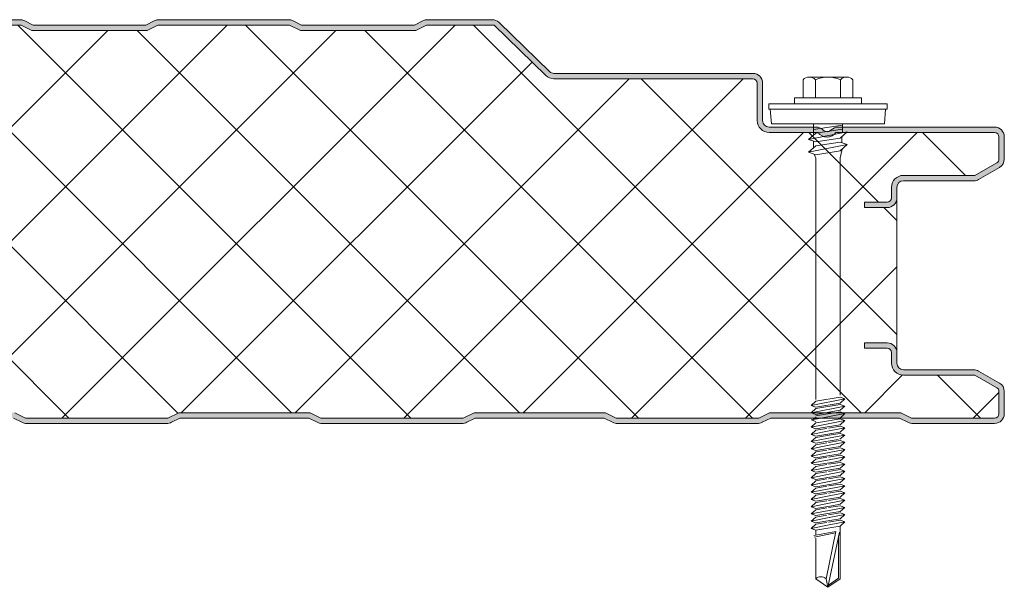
# Model space of a CAD drawing. Header units: millimetres. Extents: x 4235 to 12448, y -1412 to 6174.
# Tile 15 of 16: x 5192 to 5375, y 5882 to 5988. Entities that reach past the tile are written whole.
import ezdxf

# ---------------------------------------------------------------- set-up
doc = ezdxf.new("R2010")
doc.units = ezdxf.units.MM
doc.layers.add('A-DETL-GENF', color=92, linetype='Continuous', lineweight=13)

# ---------------------------------------------------------------- blocks, each defined once
blk = doc.blocks.new('HFX 1000 - FINELINE - FINELINE - HFX 1000 75mm - FINELINE - FINELINE-4486504-JOINT 11')
at = {"layer": 'A-DETL-GENF'}
h = blk.add_hatch(color=256, dxfattribs=at)
h.paths.add_polyline_path([(3.06, 0), (17.27, 0.03), (17.49, 0.06), (17.94, 0.22), (19.5, 1), (43.5, 1), (45.06, 0.22), (45.51, 0.06), (46, 0), (72.27, 0.03), (72.49, 0.06), (72.94, 0.22), (74.5, 1), (98.5, 1), (100.06, 0.22), (100.51, 0.06), (101, 0), (127.27, 0.03), (127.49, 0.06), (127.94, 0.22), (129.5, 1), (153.5, 1), (155.06, 0.22), (155.51, 0.06), (156, 0), (182.27, 0.03), (182.49, 0.06), (182.94, 0.22), (184.51, 1), (208.5, 1), (210.06, 0.22), (210.51, 0.06), (211, 0), (237.27, 0.03), (237.49, 0.06), (237.94, 0.22), (239.5, 1), (263.5, 1), (265.06, 0.22), (265.51, 0.06), (266, 0), (292.27, 0.03), (292.49, 0.06), (292.94, 0.22), (294.5, 1), (318.5, 1), (320.06, 0.22), (320.51, 0.06), (321, 0), (347.27, 0.03), (347.49, 0.06), (347.94, 0.22), (349.5, 1), (373.53, 0.99), (375.06, 0.22), (375.51, 0.06), (376, 0), (402.27, 0.03), (402.49, 0.06), (402.94, 0.22), (404.5, 1), (428.5, 1), (430.06, 0.22), (430.51, 0.06), (431, 0), (457.27, 0.03), (457.49, 0.06), (457.94, 0.22), (459.56, 1), (483.5, 1), (485.06, 0.22), (485.51, 0.06), (486, 0), (512.01, 0), (512.49, 0.06), (512.94, 0.22), (514.5, 1), (538.5, 1), (540.06, 0.22), (540.51, 0.06), (541, 0), (567.01, 0), (567.49, 0.06), (567.94, 0.22), (569.5, 1), (593.5, 1), (595.06, 0.22), (595.51, 0.06), (596, 0), (622.01, 0), (622.49, 0.06), (622.94, 0.22), (624.5, 1), (648.5, 1), (650.06, 0.22), (650.51, 0.06), (651, 0), (677.01, 0), (677.49, 0.06), (677.94, 0.22), (679.5, 1), (703.5, 1), (705.06, 0.22), (705.51, 0.06), (706, 0), (732.01, 0), (732.49, 0.06), (732.94, 0.22), (734.51, 1), (758.5, 1), (760.06, 0.22), (760.51, 0.06), (761, 0), (787.01, 0), (787.49, 0.06), (787.94, 0.22), (789.5, 1), (813.5, 1), (815.06, 0.22), (815.51, 0.06), (816, 0), (842.01, 0), (842.49, 0.06), (842.94, 0.22), (844.5, 1), (868.5, 1), (870.06, 0.22), (870.51, 0.06), (871, 0), (897.01, 0), (897.49, 0.06), (897.94, 0.22), (899.5, 1), (923.5, 1), (925.3, 0.14), (925.51, 0.06), (926, 0), (952.27, 0.03), (952.49, 0.06), (953.1, 0.3), (954.5, 1), (978.5, 1), (980.06, 0.22), (980.51, 0.06), (981, 0), (996.2, 0), (996.67, 0.06), (997.1, 0.24), (997.48, 0.53), (997.76, 0.9), (997.94, 1.33), (998, 1.8), (998, 5.96), (997.94, 6.43), (997.76, 6.86), (997.48, 7.23), (997, 7.58), (993.22, 9.76), (992.69, 9.95), (992.32, 10), (979.2, 10), (978.89, 10.04), (978.6, 10.16), (978.35, 10.35), (978.16, 10.6), (978.04, 10.89), (978, 11.2), (978, 13.2), (977.94, 13.67), (977.76, 14.1), (977.48, 14.47), (977, 14.8), (976.67, 14.94), (976.2, 15), (972, 15), (972, 14), (976.41, 13.97), (976.63, 13.87), (976.77, 13.77), (976.9, 13.6), (976.98, 13.41), (977, 13.2), (977, 11.2), (977.08, 10.63), (977.3, 10.1), (977.65, 9.64), (978.1, 9.29), (978.74, 9.06), (979.2, 9), (992.54, 9), (996.77, 6.53), (996.9, 6.36), (996.98, 6.17), (997, 5.96), (996.98, 1.59), (996.9, 1.4), (996.77, 1.23), (996.6, 1.11), (996.41, 1.03), (996.2, 1), (980.74, 1), (978.74, 2), (954.27, 2), (952.27, 1), (925.74, 1), (923.74, 2), (899.27, 2), (897.27, 1), (870.74, 1), (868.74, 2), (844.27, 2), (842.27, 1), (815.74, 1), (813.74, 2), (789.27, 2), (787.27, 1), (760.74, 1), (758.74, 2), (734.27, 2), (732.27, 1), (705.74, 1), (703.74, 2), (679.27, 2), (677.27, 1), (650.74, 1), (648.74, 2), (624.27, 2), (622.27, 1), (595.74, 1), (593.74, 2), (569.27, 2), (567.27, 1), (540.74, 1), (538.74, 2), (514.27, 2), (512.27, 1), (485.74, 1), (483.74, 2), (459.27, 2), (457.27, 1), (430.74, 1), (428.74, 2), (404.27, 2), (402.27, 1), (375.74, 1), (373.74, 2), (349.27, 2), (347.27, 1), (320.74, 1), (318.74, 2), (294.27, 2), (292.27, 1), (265.74, 1), (263.74, 2), (239.27, 2), (237.27, 1), (210.74, 1), (208.74, 2), (184.27, 2), (182.27, 1), (155.74, 1), (153.74, 2), (129.27, 2), (127.27, 1), (100.74, 1), (98.74, 2), (74.27, 2), (72.27, 1), (45.74, 1), (43.74, 2), (19.27, 2), (17.27, 1), (1.59, 1.03), (1.4, 1.11), (1.23, 1.23), (1.11, 1.4), (1.03, 1.59), (1, 1.8), (1, 9.3), (0.93, 9.87), (0.71, 10.4), (0.36, 10.86), (-0.1, 11.21), (-0.63, 11.43), (-1.2, 11.5), (-20.41, 11.53), (-20.6, 11.61), (-20.77, 11.73), (-20.89, 11.9), (-20.97, 12.09), (-21, 12.3), (-20.97, 13.41), (-20.89, 13.6), (-20.77, 13.77), (-20.6, 13.89), (-20.41, 13.97), (-20.2, 14), (-16, 14), (-16, 15), (-20.2, 15), (-20.67, 14.94), (-21.1, 14.76), (-21.47, 14.47), (-21.76, 14.1), (-21.95, 13.6), (-22, 13.2), (-22, 12.3), (-21.9, 11.73), (-21.76, 11.4), (-21.47, 11.03), (-21, 10.7), (-20.67, 10.56), (-20.2, 10.5), (-1.2, 10.5), (-0.89, 10.46), (-0.6, 10.34), (-0.35, 10.15), (-0.16, 9.9), (-0.04, 9.61), (0, 9.3), (0, 1.8), (0.11, 1.22), (0.24, 0.9), (0.53, 0.53), (1, 0.2), (1.33, 0.06), (1.8, 0), (2.8, 0)])
h.paths.add_polyline_path([(972, 40.19), (976.2, 40.19), (976.67, 40.26), (977.1, 40.44), (977.48, 40.72), (977.81, 41.22), (977.94, 41.53), (978, 41.99), (978, 43.99), (978.04, 44.31), (978.16, 44.59), (978.35, 44.84), (978.63, 45.05), (978.89, 45.15), (979.2, 45.19), (992.54, 45.22), (992.79, 45.26), (993.22, 45.44), (997.1, 47.67), (997.48, 47.96), (997.76, 48.33), (997.94, 48.77), (998, 49.23), (997.99, 53.51), (997.94, 53.86), (997.76, 54.29), (997.48, 54.67), (997, 54.99), (996.6, 55.14), (996.04, 55.19), (966.7, 55.16), (966.33, 55.04), (965.85, 54.74), (965.38, 54.4), (965, 54.33), (964.92, 54.33), (964.69, 54.38), (964.48, 54.48), (964.28, 54.61), (964, 54.86), (963.67, 55.04), (963.32, 55.16), (962.95, 55.19), (954.2, 55.19), (953.89, 55.24), (953.56, 55.39), (953.35, 55.55), (953.16, 55.79), (953.04, 56.08), (953, 56.39), (952.99, 63.51), (952.9, 63.96), (952.76, 64.29), (952.48, 64.67), (952, 64.99), (951.67, 65.13), (951.2, 65.19), (913.99, 65.21), (913.85, 65.23), (913.56, 65.35), (913.31, 65.53), (903.92, 74.68), (903.55, 74.96), (902.99, 75.15), (902.66, 75.19), (890.66, 75.19), (890.18, 75.14), (889.72, 74.97), (888.16, 74.19), (867.16, 74.19), (865.61, 74.97), (865.15, 75.14), (864.67, 75.19), (840.4, 75.16), (840.18, 75.14), (839.72, 74.97), (838.16, 74.19), (817.16, 74.19), (815.61, 74.97), (815.15, 75.14), (814.67, 75.19), (790.4, 75.16), (790.18, 75.14), (789.72, 74.97), (788.16, 74.19), (767.16, 74.19), (765.61, 74.97), (765.15, 75.14), (764.67, 75.19), (740.4, 75.16), (740.18, 75.14), (739.72, 74.97), (738.12, 74.19), (717.16, 74.19), (715.61, 74.97), (715.15, 75.14), (714.67, 75.19), (690.4, 75.16), (690.18, 75.14), (689.72, 74.97), (688.16, 74.19), (667.16, 74.19), (665.61, 74.97), (665.15, 75.14), (664.67, 75.19), (640.4, 75.16), (640.18, 75.14), (639.72, 74.97), (638.16, 74.19), (617.16, 74.19), (615.61, 74.97), (615.15, 75.14), (614.67, 75.19), (590.4, 75.16), (590.18, 75.14), (589.72, 74.97), (588.16, 74.19), (567.16, 74.19), (565.61, 74.97), (565.15, 75.14), (564.67, 75.19), (540.4, 75.16), (540.18, 75.14), (539.72, 74.97), (538.16, 74.19), (517.16, 74.19), (515.61, 74.97), (515.15, 75.14), (514.67, 75.19), (490.4, 75.16), (490.18, 75.14), (489.72, 74.97), (488.16, 74.19), (467.16, 74.19), (465.61, 74.97), (465.15, 75.14), (464.67, 75.19), (440.66, 75.19), (440.18, 75.14), (439.72, 74.97), (438.16, 74.19), (417.11, 74.22), (415.61, 74.97), (415.15, 75.14), (414.67, 75.19), (390.66, 75.19), (390.18, 75.14), (389.72, 74.97), (388.16, 74.19), (367.16, 74.19), (365.61, 74.97), (365.15, 75.14), (364.67, 75.19), (340.66, 75.19), (340.18, 75.14), (339.72, 74.97), (338.16, 74.19), (317.16, 74.19), (315.61, 74.97), (315.15, 75.14), (314.67, 75.19), (290.66, 75.19), (290.18, 75.14), (289.72, 74.97), (288.16, 74.19), (267.16, 74.19), (265.61, 74.97), (265.15, 75.14), (264.67, 75.19), (240.66, 75.19), (240.18, 75.14), (239.72, 74.97), (238.16, 74.19), (217.16, 74.19), (215.61, 74.97), (215.15, 75.14), (214.67, 75.19), (190.66, 75.19), (190.18, 75.14), (189.72, 74.97), (188.16, 74.19), (167.16, 74.19), (165.61, 74.97), (165.15, 75.14), (164.67, 75.19), (140.66, 75.19), (140.18, 75.14), (139.72, 74.97), (138.16, 74.19), (117.16, 74.19), (115.61, 74.97), (115.15, 75.14), (114.67, 75.19), (90.66, 75.19), (90.18, 75.14), (89.72, 74.97), (88.16, 74.19), (67.16, 74.19), (65.61, 74.97), (65.15, 75.14), (64.67, 75.19), (40.66, 75.19), (40.18, 75.14), (39.72, 74.97), (38.16, 74.19), (17.16, 74.19), (15.59, 74.98), (15.15, 75.14), (14.67, 75.19), (-9.6, 75.16), (-9.82, 75.14), (-10.28, 74.97), (-11.84, 74.19), (-32.84, 74.19), (-34.39, 74.97), (-34.85, 75.14), (-35.33, 75.19), (-47.33, 75.19), (-47.79, 75.14), (-48.22, 74.96), (-48.59, 74.68), (-55.51, 67.94), (-55.75, 67.65), (-55.91, 67.31), (-55.99, 66.93), (-55.95, 66.44), (-55.88, 66.19), (-55.7, 65.86), (-55.44, 65.58), (-55.13, 65.37), (-54.67, 65.23), (-54.4, 65.19), (-26.35, 65.19), (-0.85, 57.41), (-0.57, 57.28), (-0.33, 57.09), (-0.15, 56.85), (-0.04, 56.56), (0, 56.26), (0, 46.39), (-0.04, 46.08), (-0.16, 45.79), (-0.35, 45.55), (-0.63, 45.34), (-0.89, 45.24), (-1.2, 45.19), (-20.41, 45.17), (-20.67, 45.13), (-21.1, 44.95), (-21.47, 44.67), (-21.76, 44.29), (-21.95, 43.79), (-22, 43.3), (-22, 41.99), (-21.94, 41.53), (-21.76, 41.09), (-21.47, 40.72), (-21.1, 40.44), (-20.67, 40.26), (-20.2, 40.19), (-16, 40.19), (-16, 41.19), (-20.41, 41.22), (-20.6, 41.3), (-20.77, 41.43), (-20.89, 41.59), (-20.97, 41.79), (-21, 41.99), (-20.97, 43.6), (-20.89, 43.79), (-20.77, 43.96), (-20.6, 44.09), (-20.41, 44.17), (-20.2, 44.19), (-1.2, 44.19), (-0.63, 44.27), (-0.1, 44.49), (0.36, 44.84), (0.71, 45.29), (0.93, 45.83), (1, 46.39), (1, 56.26), (0.93, 56.83), (0.72, 57.34), (0.39, 57.79), (-0.05, 58.14), (-0.56, 58.37), (-26.2, 66.19), (-54.54, 66.21), (-54.79, 66.34), (-54.95, 66.57), (-54.99, 66.85), (-54.91, 67.11), (-54.67, 67.37), (-47.66, 74.19), (-35.07, 74.19), (-33.07, 73.19), (-11.6, 73.19), (-9.6, 74.19), (14.93, 74.19), (16.93, 73.19), (38.4, 73.19), (40.4, 74.19), (64.93, 74.19), (66.93, 73.19), (88.4, 73.19), (90.4, 74.19), (114.93, 74.19), (116.93, 73.19), (138.4, 73.19), (140.4, 74.19), (164.93, 74.19), (166.93, 73.19), (188.4, 73.19), (190.4, 74.19), (214.93, 74.19), (216.93, 73.19), (238.4, 73.19), (240.4, 74.19), (264.93, 74.19), (266.93, 73.19), (288.4, 73.19), (290.4, 74.19), (314.93, 74.19), (316.93, 73.19), (338.4, 73.19), (340.4, 74.19), (364.93, 74.19), (366.93, 73.19), (388.4, 73.19), (390.4, 74.19), (414.93, 74.19), (416.93, 73.19), (438.4, 73.19), (440.4, 74.19), (464.93, 74.19), (466.93, 73.19), (488.4, 73.19), (490.4, 74.19), (514.93, 74.19), (516.93, 73.19), (538.4, 73.19), (540.4, 74.19), (564.93, 74.19), (566.93, 73.19), (588.4, 73.19), (590.4, 74.19), (614.93, 74.19), (616.93, 73.19), (638.4, 73.19), (640.4, 74.19), (664.93, 74.19), (666.93, 73.19), (688.4, 73.19), (690.4, 74.19), (714.93, 74.19), (716.93, 73.19), (738.4, 73.19), (740.4, 74.19), (764.93, 74.19), (766.93, 73.19), (788.4, 73.19), (790.4, 74.19), (814.93, 74.19), (816.93, 73.19), (838.4, 73.19), (840.4, 74.19), (864.93, 74.19), (866.93, 73.19), (888.4, 73.19), (890.4, 74.19), (902.99, 74.19), (912.62, 64.82), (913.07, 64.48), (913.59, 64.27), (914.15, 64.19), (951.41, 64.17), (951.6, 64.09), (951.77, 63.96), (951.9, 63.79), (951.98, 63.6), (952, 63.39), (952, 56.39), (952.08, 55.83), (952.3, 55.29), (952.65, 54.84), (953.1, 54.49), (953.63, 54.27), (954.27, 54.19), (963.35, 54.19), (963.67, 53.83), (964.07, 53.56), (964.52, 53.39), (965, 53.33), (965.48, 53.39), (965.93, 53.56), (966.33, 53.83), (966.65, 54.19), (996.41, 54.17), (996.6, 54.09), (996.77, 53.96), (996.9, 53.79), (996.98, 53.6), (997, 53.39), (996.98, 49.03), (996.9, 48.83), (996.77, 48.67), (996.6, 48.54), (992.54, 46.19), (979.2, 46.19), (978.63, 46.12), (978.1, 45.9), (977.65, 45.55), (977.3, 45.09), (977.08, 44.56), (977, 43.99), (976.98, 41.79), (976.9, 41.59), (976.77, 41.43), (976.6, 41.3), (976.41, 41.22), (976.2, 41.19), (972, 41.19)])
h = blk.add_hatch(dxfattribs=at)
h.set_pattern_fill('FP_2', color=256, style=0, pattern_type=2)
h.set_pattern_definition([(45, (-4377.288, -5912.357), (-10.606602, 10.606602), []), (135, (-4377.288, -5912.357), (-10.606602, -10.606602), [])])
h.paths.add_polyline_path([(17.27, 1), (19.27, 2), (43.74, 2), (45.74, 1), (72.27, 1), (74.27, 2), (98.74, 2), (100.74, 1), (127.27, 1), (129.27, 2), (153.74, 2), (155.74, 1), (182.27, 1), (184.27, 2), (208.74, 2), (210.74, 1), (237.27, 1), (239.27, 2), (263.74, 2), (265.74, 1), (292.27, 1), (294.27, 2), (318.74, 2), (320.74, 1), (347.27, 1), (349.27, 2), (373.74, 2), (375.74, 1), (402.27, 1), (404.27, 2), (428.74, 2), (430.74, 1), (457.27, 1), (459.27, 2), (483.74, 2), (485.74, 1), (512.27, 1), (514.27, 2), (538.74, 2), (540.74, 1), (567.27, 1), (569.27, 2), (593.74, 2), (595.74, 1), (622.27, 1), (624.27, 2), (648.74, 2), (650.74, 1), (677.27, 1), (679.27, 2), (703.74, 2), (705.74, 1), (732.27, 1), (734.27, 2), (758.74, 2), (760.74, 1), (787.27, 1), (789.27, 2), (813.74, 2), (815.74, 1), (842.27, 1), (844.27, 2), (868.74, 2), (870.74, 1), (897.27, 1), (899.27, 2), (923.74, 2), (925.74, 1), (952.27, 1), (954.27, 2), (978.74, 2), (980.74, 1), (996.41, 1.03), (996.6, 1.11), (996.77, 1.23), (996.9, 1.4), (996.98, 1.59), (997, 1.8), (996.98, 6.17), (996.9, 6.36), (996.77, 6.53), (996.6, 6.65), (992.54, 9), (979.2, 9), (978.63, 9.07), (978.1, 9.29), (977.65, 9.64), (977.3, 10.1), (977.08, 10.63), (977, 11.2), (976.98, 13.41), (976.9, 13.6), (976.77, 13.77), (976.6, 13.89), (976.41, 13.97), (976.2, 14), (972, 14), (972, 15), (976.2, 15), (976.67, 14.94), (977.1, 14.76), (977.48, 14.47), (977.76, 14.1), (977.94, 13.67), (978, 13.2), (978, 41.99), (977.94, 41.53), (977.76, 41.09), (977.48, 40.72), (977.1, 40.44), (976.67, 40.26), (976.2, 40.19), (972, 40.19), (972, 41.19), (976.41, 41.22), (976.6, 41.3), (976.77, 41.43), (976.9, 41.59), (976.98, 41.79), (977, 41.99), (977, 43.99), (977.08, 44.56), (977.3, 45.09), (977.65, 45.55), (978.1, 45.9), (978.63, 46.12), (979.2, 46.19), (992.54, 46.19), (996.77, 48.67), (996.9, 48.83), (996.98, 49.03), (997, 49.23), (996.98, 53.6), (996.9, 53.79), (996.77, 53.96), (996.6, 54.09), (996.41, 54.17), (996.2, 54.19), (966.65, 54.19), (966.33, 53.83), (965.93, 53.56), (965.48, 53.39), (965, 53.33), (964.52, 53.39), (964.07, 53.56), (963.67, 53.83), (963.35, 54.19), (954.2, 54.19), (953.63, 54.27), (953.1, 54.49), (952.65, 54.84), (952.3, 55.29), (952.08, 55.83), (952, 56.39), (951.98, 63.6), (951.9, 63.79), (951.77, 63.96), (951.6, 64.09), (951.41, 64.17), (951.2, 64.19), (914.15, 64.19), (913.59, 64.27), (913.07, 64.48), (912.62, 64.82), (902.99, 74.19), (890.4, 74.19), (888.4, 73.19), (866.93, 73.19), (864.93, 74.19), (840.4, 74.19), (838.4, 73.19), (816.93, 73.19), (814.93, 74.19), (790.4, 74.19), (788.4, 73.19), (766.93, 73.19), (764.93, 74.19), (740.4, 74.19), (738.4, 73.19), (716.93, 73.19), (714.93, 74.19), (690.4, 74.19), (688.4, 73.19), (666.93, 73.19), (664.93, 74.19), (640.4, 74.19), (638.4, 73.19), (616.93, 73.19), (614.93, 74.19), (590.4, 74.19), (588.4, 73.19), (566.93, 73.19), (564.93, 74.19), (540.4, 74.19), (538.4, 73.19), (516.93, 73.19), (514.93, 74.19), (490.4, 74.19), (488.4, 73.19), (466.93, 73.19), (464.93, 74.19), (440.4, 74.19), (438.4, 73.19), (416.93, 73.19), (414.93, 74.19), (390.4, 74.19), (388.4, 73.19), (366.93, 73.19), (364.93, 74.19), (340.4, 74.19), (338.4, 73.19), (316.93, 73.19), (314.93, 74.19), (290.4, 74.19), (288.4, 73.19), (266.93, 73.19), (264.93, 74.19), (240.4, 74.19), (238.4, 73.19), (216.93, 73.19), (214.93, 74.19), (190.4, 74.19), (188.4, 73.19), (166.93, 73.19), (164.93, 74.19), (140.4, 74.19), (138.4, 73.19), (116.93, 73.19), (114.93, 74.19), (90.4, 74.19), (88.4, 73.19), (66.93, 73.19), (64.93, 74.19), (40.4, 74.19), (38.4, 73.19), (16.93, 73.19), (14.93, 74.19), (-9.6, 74.19), (-11.6, 73.19), (-33.07, 73.19), (-35.07, 74.19), (-47.66, 74.19), (-54.91, 67.11), (-54.97, 66.99), (-54.99, 66.71), (-54.88, 66.44), (-54.67, 66.26), (-54.4, 66.19), (-26.2, 66.19), (-0.56, 58.37), (-0.05, 58.14), (0.39, 57.79), (0.72, 57.34), (0.93, 56.82), (1, 56.26), (1, 46.39), (0.93, 45.83), (0.71, 45.29), (0.36, 44.84), (-0.1, 44.49), (-0.63, 44.27), (-1.2, 44.19), (-20.41, 44.17), (-20.6, 44.09), (-20.77, 43.96), (-20.89, 43.79), (-20.97, 43.6), (-21, 43.39), (-20.97, 41.79), (-20.89, 41.59), (-20.77, 41.43), (-20.6, 41.3), (-20.41, 41.22), (-20.2, 41.19), (-16, 41.19), (-16, 40.19), (-20.2, 40.19), (-20.67, 40.26), (-21.1, 40.44), (-21.47, 40.72), (-21.76, 41.09), (-21.94, 41.53), (-22, 41.99), (-22, 13.2), (-21.94, 13.67), (-21.76, 14.1), (-21.47, 14.47), (-21.1, 14.76), (-20.67, 14.94), (-20.2, 15), (-16, 15), (-16, 14), (-20.41, 13.97), (-20.6, 13.89), (-20.77, 13.77), (-20.89, 13.6), (-20.97, 13.41), (-21, 13.2), (-20.97, 12.09), (-20.89, 11.9), (-20.77, 11.73), (-20.6, 11.61), (-20.41, 11.53), (-20.2, 11.5), (-1.2, 11.5), (-0.63, 11.43), (-0.1, 11.21), (0.36, 10.86), (0.71, 10.4), (0.93, 9.87), (1, 9.3), (1.03, 1.59), (1.11, 1.4), (1.23, 1.23), (1.4, 1.11), (1.59, 1.03), (1.8, 1), (3.06, 1)])
for p, q in [((814.67, 75.19), (790.66, 75.19)), ((864.67, 75.19), (840.66, 75.19)), ((902.66, 75.19), (890.66, 75.19)), ((814.93, 74.19), (790.4, 74.19)), ((816.93, 73.19), (814.93, 74.19)), ((817.16, 74.19), (815.61, 74.97)), ((838.16, 74.19), (817.16, 74.19)), ((839.72, 74.97), (838.16, 74.19)), ((840.4, 74.19), (838.4, 73.19)), ((864.93, 74.19), (840.4, 74.19)), ((866.93, 73.19), (864.93, 74.19)), ((867.16, 74.19), (865.61, 74.97)), ((888.16, 74.19), (867.16, 74.19)), ((889.72, 74.97), (888.16, 74.19)), ((890.4, 74.19), (888.4, 73.19)), ((902.99, 74.19), (890.4, 74.19)), ((912.62, 64.82), (902.99, 74.19)), ((913.31, 65.53), (903.92, 74.68)), ((838.4, 73.19), (816.93, 73.19)), ((888.4, 73.19), (866.93, 73.19)), ((951.2, 65.19), (914.15, 65.19)), ((951.2, 64.19), (914.15, 64.19)), ((961.68, 64.51), (968.64, 64.51)), ((952, 56.39), (952, 63.39)), ((953, 56.39), (953, 63.39)), ((960.52, 63.99), (960.52, 60.66)), ((962.84, 63.99), (962.84, 60.66)), ((967.48, 63.99), (967.48, 60.66)), ((969.8, 63.99), (969.8, 60.66)), ((971.41, 60.66), (958.91, 60.66)), ((958.91, 60.66), (958.91, 59.51)), ((971.41, 59.51), (971.41, 60.66)), ((976.16, 59.51), (954.16, 59.51)), ((954.16, 59.51), (954.16, 58.51)), ((976.16, 58.51), (976.16, 59.51)), ((954.16, 58.51), (976.16, 58.51)), ((954.41, 58.51), (954.63, 55.82)), ((975.69, 55.82), (975.91, 58.51)), ((962.95, 55.19), (954.2, 55.19)), ((975.69, 55.82), (954.63, 55.82)), ((962.47, 55.82), (962.47, 53.69)), ((967.86, 55.56), (962.47, 54.73)), ((996.2, 55.19), (967.05, 55.19)), ((967.86, 55.82), (967.86, 54.12)), ((963.35, 54.19), (954.2, 54.19)), ((961.55, 52.89), (968.77, 54.3)), ((962.91, 54.07), (961.55, 52.89)), ((967.86, 54.83), (962.91, 54.07)), ((996.2, 54.19), (966.65, 54.19)), ((968.77, 54.3), (967.41, 53.12)), ((967.77, 53.43), (967.77, 52.26)), ((997, 49.23), (997, 53.39)), ((998, 49.23), (998, 53.39)), ((962.91, 52.43), (961.55, 52.89)), ((961.55, 50.52), (968.77, 51.92)), ((962.91, 51.7), (961.55, 50.52)), ((962.47, 52.58), (962.47, 51.32)), ((967.41, 53.12), (962.91, 52.43)), ((967.41, 52.39), (962.91, 51.7)), ((968.77, 51.92), (967.41, 52.39)), ((967.41, 50.74), (968.77, 51.92)), ((961.55, 50.52), (962.91, 50.05)), ((962.6, 50.16), (962.92, 49.43)), ((962.91, 50.05), (967.41, 50.74)), ((967.42, 49.47), (967.79, 51.08)), ((962.92, 49.43), (962.92, 4.43)), ((967.42, 5.25), (967.42, 49.47)), ((992.54, 46.19), (996.6, 48.54)), ((993.22, 45.44), (997.1, 47.67)), ((979.2, 46.19), (992.54, 46.19)), ((979.2, 45.19), (992.32, 45.19)), ((977, 41.99), (977, 43.99)), ((978, 41.99), (978, 43.99)), ((972, 40.19), (972, 41.19)), ((972, 41.19), (976.2, 41.19)), ((978, 13.2), (978, 41.99)), ((976.2, 40.19), (972, 40.19)), ((972, 14), (972, 15)), ((972, 15), (976.2, 15)), ((976.2, 14), (972, 14)), ((977, 11.2), (977, 13.2)), ((978, 11.2), (978, 13.2)), ((992.32, 10), (979.2, 10)), ((997.1, 7.52), (993.22, 9.76)), ((992.54, 9), (979.2, 9)), ((996.6, 6.65), (992.54, 9)), ((997, 1.8), (997, 5.96)), ((998, 1.8), (998, 5.96)), ((962.01, 3.34), (968.31, 4.56)), ((962.91, 4.12), (962.01, 3.34)), ((962.91, 4.12), (967.41, 4.87)), ((962.91, 3.03), (967.41, 3.78)), ((968.31, 4.56), (967.41, 4.87)), ((968.31, 4.56), (967.41, 3.78)), ((813.74, 2), (815.74, 1)), ((842.27, 1), (844.27, 2)), ((844.27, 2), (868.74, 2)), ((868.74, 2), (870.74, 1)), ((897.27, 1), (899.27, 2)), ((899.27, 2), (923.74, 2)), ((923.74, 2), (925.74, 1)), ((952.27, 1), (954.27, 2)), ((954.27, 2), (978.74, 2)), ((962.01, 3.34), (962.91, 3.03)), ((962.01, 1.99), (968.31, 3.22)), ((962.91, 2.77), (962.01, 1.99)), ((962.01, 1.99), (962.91, 1.68)), ((967.41, 3.53), (962.91, 2.77)), ((967.41, 2.44), (962.91, 1.68)), ((967.41, 2.18), (962.91, 1.43)), ((962.92, 0.82), (968.31, 1.87)), ((968.31, 1.87), (967.24, 0.81)), ((968.31, 3.22), (967.41, 3.53)), ((968.31, 3.22), (967.41, 2.44)), ((968.31, 1.87), (967.41, 2.18)), ((978.74, 2), (980.74, 1)), ((813.5, 1), (815.06, 0.22)), ((815.74, 1), (842.27, 1)), ((816, 0), (842.01, 0)), ((842.94, 0.22), (844.5, 1)), ((844.5, 1), (868.5, 1)), ((868.5, 1), (870.06, 0.22)), ((870.74, 1), (897.27, 1)), ((871, 0), (897.01, 0)), ((897.94, 0.22), (899.5, 1)), ((899.5, 1), (923.5, 1)), ((923.5, 1), (925.06, 0.22)), ((925.74, 1), (952.27, 1)), ((926, 0), (952.01, 0)), ((952.94, 0.22), (954.5, 1)), ((954.5, 1), (978.5, 1)), ((962.01, 0.65), (963.11, 0.86)), ((962.01, 0.65), (962.91, 0.34)), ((962.91, 0.08), (962.01, -0.7)), ((962.4, 0.72), (962.99, 1.19)), ((962.91, 0.08), (963.76, 0.22)), ((963.76, 0.22), (967.41, 0.83)), ((968.31, 0.52), (964.26, -0.26)), ((968.31, 0.52), (967.18, 0.91)), ((968.31, 0.52), (967.41, -0.26)), ((978.5, 1), (980.06, 0.22)), ((980.74, 1), (996.2, 1)), ((981, 0), (996.2, 0)), ((964.26, -0.26), (962.01, -0.7)), ((962.01, -0.7), (962.91, -1.01)), ((962.91, -1.27), (962.01, -2.05)), ((962.01, -2.05), (965.4, -1.39)), ((962.91, -1.01), (964.71, -0.71)), ((964.93, -0.93), (962.91, -1.27)), ((964.71, -0.71), (967.41, -0.26)), ((967.41, -0.51), (965.25, -0.87)), ((965.4, -1.39), (968.31, -0.82)), ((967.41, -1.6), (965.88, -1.86)), ((968.31, -0.82), (967.41, -0.51)), ((968.31, -0.82), (967.41, -1.6)), ((962.01, -2.05), (962.91, -2.36)), ((962.01, -3.39), (966.55, -2.51)), ((962.91, -2.61), (962.01, -3.39)), ((962.01, -3.39), (962.91, -3.7)), ((965.88, -1.86), (962.91, -2.36)), ((966.11, -2.08), (962.91, -2.61)), ((962.91, -3.7), (967.06, -3.01)), ((964.93, -3.62), (962.91, -3.96)), ((967.41, -3.21), (965.25, -3.57)), ((965.4, -4.08), (968.31, -3.52)), ((967.41, -1.86), (966.11, -2.08)), ((966.55, -2.51), (968.31, -2.17)), ((968.31, -2.17), (967.38, -2.96)), ((968.31, -2.17), (967.41, -1.86)), ((968.31, -3.52), (967.41, -3.21)), ((968.31, -3.52), (967.41, -4.3)), ((962.91, -3.96), (962.01, -4.74)), ((962.01, -4.74), (965.4, -4.08)), ((962.01, -4.74), (962.91, -5.05)), ((962.91, -5.31), (962.01, -6.09)), ((962.01, -6.09), (965.4, -5.43)), ((965.88, -4.55), (962.91, -5.05)), ((964.93, -4.97), (962.91, -5.31)), ((967.41, -4.56), (965.25, -4.92)), ((965.4, -5.43), (968.31, -4.87)), ((967.41, -4.3), (965.88, -4.55)), ((968.31, -4.87), (967.41, -4.56)), ((968.31, -4.87), (967.41, -5.65)), ((962.01, -6.09), (962.91, -6.4)), ((962.91, -6.65), (962.01, -7.43)), ((962.01, -7.43), (965.4, -6.77)), ((965.88, -5.9), (962.91, -6.4)), ((964.93, -6.31), (962.91, -6.65)), ((965.88, -7.25), (962.91, -7.74)), ((967.41, -5.9), (965.25, -6.26)), ((967.41, -7.25), (965.25, -7.61)), ((965.4, -6.77), (968.31, -6.21)), ((967.41, -5.65), (965.88, -5.9)), ((967.41, -6.99), (965.88, -7.25)), ((968.31, -6.21), (967.41, -5.9)), ((968.31, -6.21), (967.41, -6.99)), ((968.31, -7.56), (967.41, -7.25)), ((962.01, -7.43), (962.91, -7.74)), ((962.91, -8), (962.01, -8.78)), ((962.01, -8.78), (965.4, -8.12)), ((962.01, -8.78), (962.91, -9.09)), ((964.93, -7.66), (962.91, -8)), ((965.88, -8.59), (962.91, -9.09)), ((964.93, -9.01), (962.91, -9.35)), ((967.41, -8.59), (965.25, -8.95)), ((965.4, -8.12), (968.31, -7.56)), ((965.4, -9.47), (968.31, -8.9)), ((967.41, -8.34), (965.88, -8.59)), ((968.31, -7.56), (967.41, -8.34)), ((968.31, -8.9), (967.41, -8.59)), ((968.31, -8.9), (967.41, -9.68)), ((962.91, -9.35), (962.01, -10.13)), ((962.01, -10.13), (965.4, -9.47)), ((962.01, -10.13), (962.91, -10.44)), ((962.91, -10.69), (962.01, -11.47)), ((962.01, -11.47), (965.4, -10.81)), ((965.88, -9.94), (962.91, -10.44)), ((964.93, -10.35), (962.91, -10.69)), ((967.41, -9.94), (965.25, -10.3)), ((965.4, -10.81), (968.31, -10.25)), ((967.41, -9.68), (965.88, -9.94)), ((968.31, -10.25), (967.41, -9.94)), ((968.31, -10.25), (967.41, -11.03)), ((962.01, -11.47), (962.91, -11.78)), ((962.91, -12.04), (962.01, -12.82)), ((962.01, -12.82), (965.4, -12.16)), ((962.01, -12.82), (962.91, -13.13)), ((965.88, -11.29), (962.91, -11.78)), ((964.93, -11.7), (962.91, -12.04)), ((965.88, -12.63), (962.91, -13.13)), ((967.41, -11.29), (965.25, -11.65)), ((967.41, -12.63), (965.25, -12.99)), ((965.4, -12.16), (968.31, -11.6)), ((967.41, -11.03), (965.88, -11.29)), ((967.41, -12.38), (965.88, -12.63)), ((968.31, -11.6), (967.41, -11.29)), ((968.31, -11.6), (967.41, -12.38)), ((968.31, -12.94), (967.41, -12.63)), ((962.91, -13.39), (962.01, -14.17)), ((962.01, -14.17), (965.4, -13.51)), ((962.01, -14.17), (962.91, -14.48)), ((964.93, -13.05), (962.91, -13.39)), ((965.88, -13.98), (962.91, -14.48)), ((964.93, -14.39), (962.91, -14.73)), ((967.41, -13.98), (965.25, -14.34)), ((965.4, -13.51), (968.31, -12.94)), ((965.4, -14.85), (968.31, -14.29)), ((967.41, -13.72), (965.88, -13.98)), ((968.31, -12.94), (967.41, -13.72)), ((968.31, -14.29), (967.41, -13.98)), ((968.31, -14.29), (967.41, -15.07)), ((962.91, -14.73), (962.01, -15.51)), ((962.01, -15.51), (965.4, -14.85)), ((962.01, -15.51), (962.91, -15.82)), ((962.91, -16.08), (962.01, -16.86)), ((962.01, -16.86), (965.4, -16.2)), ((965.88, -15.33), (962.91, -15.82)), ((964.93, -15.74), (962.91, -16.08)), ((967.41, -15.33), (965.25, -15.69)), ((965.4, -16.2), (968.31, -15.64)), ((967.41, -15.07), (965.88, -15.33)), ((967.41, -16.42), (965.88, -16.67)), ((968.31, -15.64), (967.41, -15.33)), ((968.31, -15.64), (967.41, -16.42)), ((962.01, -16.86), (962.91, -17.17)), ((962.91, -17.43), (962.01, -18.21)), ((962.01, -18.21), (965.4, -17.55)), ((962.01, -18.21), (962.91, -18.52)), ((965.88, -16.67), (962.91, -17.17)), ((964.93, -17.09), (962.91, -17.43)), ((965.88, -18.02), (962.91, -18.52)), ((967.41, -16.67), (965.25, -17.03)), ((967.41, -18.02), (965.25, -18.38)), ((965.4, -17.55), (968.31, -16.98)), ((965.4, -18.89), (968.31, -18.33)), ((967.41, -17.76), (965.88, -18.02)), ((968.31, -16.98), (967.41, -16.67)), ((968.31, -16.98), (967.41, -17.76)), ((968.31, -18.33), (967.41, -18.02)), ((968.31, -18.33), (967.41, -19.11)), ((962.91, -18.77), (962.01, -19.55)), ((962.01, -19.55), (965.4, -18.89)), ((962.01, -19.55), (962.91, -19.86)), ((966.65, -20.13), (962.52, -20.86)), ((964.93, -18.43), (962.91, -18.77)), ((965.88, -19.37), (962.91, -19.86)), ((962.91, -19.86), (962.91, -20.79)), ((964.82, -28.95), (966.65, -20.13)), ((967.41, -19.11), (965.88, -19.37)), ((967.41, -28.95), (967.41, -19.11)), ((962.58, -21.18), (966.59, -20.4)), ((962.91, -21.38), (962.91, -28.95)), ((967.29, -20.27), (965.16, -30.52)), ((967.15, -20.95), (967.15, -28.81)), ((962.91, -28.95), (965.16, -30.52)), ((965.16, -30.52), (964.82, -28.95)), ((965.16, -30.52), (967.41, -28.95)), ((967.15, -28.81), (965.24, -30.15))]:
    blk.add_line(p, q, dxfattribs=at)
for centre, radius, start, end in [((814.67, 73.09), 2.1, 63.4349, 90), ((840.66, 73.09), 2.1, 90, 116.5651), ((864.67, 73.09), 2.1, 63.4349, 90), ((890.66, 73.09), 2.1, 90, 116.5651), ((902.66, 73.39), 1.8, 45.7585, 90), ((914.15, 66.39), 2.2, 225.7585, 270), ((914.15, 66.39), 1.2, 225.7585, 270), ((951.2, 63.39), 1.8, 0, 90), ((951.2, 63.39), 0.8, 0, 90), ((961.68, 62.97), 1.54, 41.3319, 138.6681), ((965.16, 59.12), 5.39, 64.5175, 115.4825), ((968.64, 62.97), 1.54, 41.3319, 138.6681), ((954.2, 56.39), 2.2, 180, 270), ((954.2, 56.39), 1.2, 180, 270), ((962.95, 53.39), 1.8, 42.5365, 90), ((967.05, 53.39), 1.8, 90, 135.2599), ((996.2, 53.39), 1.8, 0, 90), ((965, 55.33), 2, 214.5, 325.5), ((965, 55.33), 1, 224.7568, 319.1779), ((996.2, 53.39), 0.8, 0, 90), ((996.2, 49.23), 0.8, 300, 360), ((996.2, 49.23), 1.8, 300, 0), ((979.2, 43.99), 2.2, 90, 180), ((979.2, 43.99), 1.2, 90, 180), ((992.32, 46.99), 1.8, 270, 300), ((976.2, 41.99), 1.8, 270, 0), ((976.2, 41.99), 0.8, 270, 0), ((976.2, 13.2), 1.8, 0, 90), ((976.2, 13.2), 0.8, 0, 90), ((979.2, 11.2), 2.2, 180, 270), ((979.2, 11.2), 1.2, 180, 270), ((992.32, 8.2), 1.8, 60, 90), ((996.2, 5.96), 1.8, 360, 60), ((996.2, 5.96), 0.8, 360, 60), ((816, 2.1), 2.1, 243.4349, 270), ((842.01, 2.1), 2.1, 270, 296.5651), ((871, 2.1), 2.1, 243.4349, 270), ((897.01, 2.1), 2.1, 270, 296.5651), ((926, 2.1), 2.1, 243.4349, 270), ((952.01, 2.1), 2.1, 270, 296.5651), ((981, 2.1), 2.1, 243.4349, 270), ((996.2, 1.8), 1.8, 270, 0), ((996.2, 1.8), 0.8, 270, 0), ((963.86, -29.98), 1.41, 47.2756, 132.7244)]:
    blk.add_arc(centre, radius, start, end, dxfattribs=at)

msp = doc.modelspace()

# ---------------------------------------------------------------- block references
at = {"layer": 'A-DETL-GENF'}
msp.add_blockref('HFX 1000 - FINELINE - FINELINE - HFX 1000 75mm - FINELINE - FINELINE-4486504-JOINT 11', (4377.29, 5912.36), dxfattribs=at)

doc.saveas('drawing.dxf')
